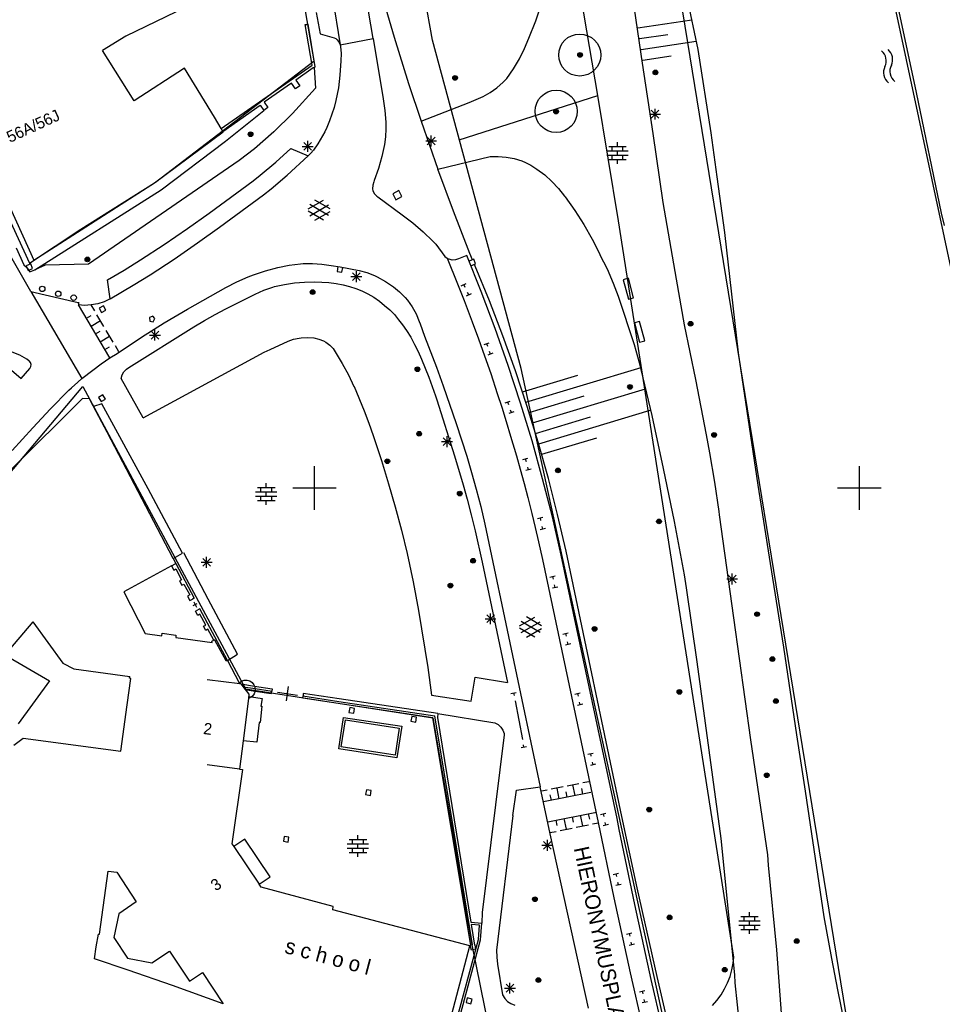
# Model space of a CAD drawing. Header units: millimetres. Extents: x 135944 to 142000, y 454200 to 456692.
# Tile 62 of 153: x 137123 to 137208, y 455853 to 455943. Entities that reach past the tile are written whole.
import ezdxf
from ezdxf.enums import TextEntityAlignment as Align

# ---------------------------------------------------------------- set-up
doc = ezdxf.new("R2010")
doc.units = ezdxf.units.MM
for name, color, linetype in [('TotaalGBKN2013_Bistad', 251, 'Continuous'), ('TotaalGBKN2013X$0$Contouren', 251, 'Continuous'), ('TotaalGBKN2013X$0$Xref', 251, 'Continuous')]:
    doc.layers.add(name, color=color, linetype=linetype)
doc.styles.add('TotaalGBKN2013X$0$GBKN binnenstad 2009$0$Standard', font='txt')

# ---------------------------------------------------------------- blocks, each defined once
blk = doc.blocks.new('TotaalGBKN2013X$0$GBKN binnenstad 2009')
at = {"layer": 'TotaalGBKN2013_Bistad'}
for p, q in [((137148441, 455964411), (137152353, 455940684)), ((137155384, 455941253), (137153266, 455953826)), ((137201593, 455953284), (137205198, 455936311)), ((137146542, 455948204), (137132698, 455941472)), ((137156054, 455945653), (137157307, 455941382)), ((137179121, 455945454), (137180065, 455939004)), ((137185187, 455940247), (137184109, 455945509)), ((137170293, 455942887), (137170859, 455944518)), ((137150151, 455943641), (137150521, 455941691)), ((137149150, 455942533), (137149279, 455942554)), ((137149795, 455938801), (137149150, 455942533)), ((137149429, 455942579), (137149279, 455942554)), ((137150070, 455938642), (137149429, 455942579)), ((137169652, 455941284), (137170293, 455942887)), ((137179676, 455942234), (137184628, 455942977)), ((137150521, 455941691), (137151801, 455941321)), ((137179824, 455941245), (137182421, 455941634)), ((137132698, 455941472), (137130531, 455940154)), ((137151801, 455941321), (137151952, 455941243)), ((137151952, 455941243), (137152081, 455941131)), ((137152081, 455941131), (137152204, 455940991)), ((137152204, 455940991), (137152301, 455940831)), ((137152301, 455940831), (137152353, 455940684)), ((137152353, 455940684), (137155384, 455941253)), ((137152353, 455940684), (137152381, 455940531)), ((137155384, 455941253), (137156311, 455935721)), ((137157307, 455941382), (137158637, 455937133)), ((137169269, 455940347), (137169652, 455941284)), ((137179972, 455940256), (137185030, 455941015)), ((137133441, 455935549), (137130531, 455940154)), ((137152381, 455940531), (137152432, 455939871)), ((137152432, 455939871), (137152425, 455939210)), ((137168793, 455939387), (137169269, 455940347)), ((137186404, 455932612), (137185187, 455940247)), ((137141420, 455932993), (137149795, 455938801)), ((137152425, 455939210), (137152331, 455937891)), ((137168247, 455938465), (137168793, 455939387)), ((137180065, 455939004), (137181049, 455932525)), ((137180120, 455939267), (137182717, 455939657)), ((137138067, 455938536), (137133441, 455935549)), ((137140806, 455934026), (137138067, 455938536)), ((137149875, 455938576), (137148272, 455937446)), ((137149955, 455938603), (137149875, 455938576)), ((137149955, 455938603), (137150070, 455938642)), ((137149955, 455938603), (137150101, 455936701)), ((137152331, 455937891), (137152191, 455936719)), ((137167633, 455937586), (137168247, 455938465)), ((137147885, 455937172), (137145370, 455935398)), ((137148263, 455936636), (137147885, 455937172)), ((137148272, 455937446), (137148651, 455936909)), ((137158637, 455937133), (137159783, 455933672)), ((137166737, 455936741), (137167304, 455937242)), ((137167304, 455937242), (137167633, 455937586)), ((137150101, 455936701), (137147971, 455934361)), ((137148651, 455936909), (137148263, 455936636)), ((137152089, 455936137), (137151961, 455935561)), ((137152191, 455936719), (137152089, 455936137)), ((137165460, 455935933), (137166120, 455936303)), ((137166120, 455936303), (137166737, 455936741)), ((137205198, 455936311), (137207491, 455925234)), ((137145370, 455935398), (137145714, 455934911)), ((137151961, 455935561), (137151791, 455934928)), ((137156311, 455935721), (137156459, 455934658)), ((137159783, 455933672), (137164193, 455935388)), ((137164193, 455935388), (137165460, 455935933)), ((137141577, 455932722), (137145010, 455935144)), ((137141830, 455931818), (137145354, 455934657)), ((137145010, 455935144), (137145354, 455934657)), ((137145714, 455934911), (137145354, 455934657)), ((137147971, 455934361), (137146273, 455932701)), ((137151595, 455934303), (137151372, 455933686)), ((137151791, 455934928), (137151595, 455934303)), ((137156459, 455934658), (137156528, 455933587)), ((137180745, 455934313), (137181745, 455934313)), ((137180891, 455933959), (137181599, 455934667)), ((137181599, 455933959), (137180891, 455934667)), ((137181245, 455933813), (137181245, 455934813)), ((137141420, 455932993), (137140806, 455934026)), ((137151372, 455933686), (137151121, 455933081)), ((137156528, 455933587), (137156531, 455932951)), ((137159783, 455933672), (137161315, 455929277)), ((137118287, 455932699), (137123842, 455920645)), ((137135305, 455928000), (137141602, 455932687)), ((137141577, 455932722), (137141420, 455932993)), ((137141602, 455932687), (137141577, 455932722)), ((137146273, 455932701), (137144491, 455931131)), ((137150941, 455932698), (137150742, 455932324)), ((137151121, 455933081), (137150941, 455932698)), ((137156531, 455932951), (137156503, 455932244)), ((137181049, 455932525), (137181960, 455926203)), ((137186930, 455928560), (137186404, 455932612)), ((137135938, 455927355), (137141830, 455931818)), ((137149017, 455930998), (137149725, 455931706)), ((137149725, 455930998), (137149017, 455931706)), ((137149371, 455930852), (137149371, 455931852)), ((137150301, 455931601), (137149895, 455931019)), ((137150742, 455932324), (137150301, 455931601)), ((137156503, 455932244), (137156421, 455931541)), ((137160201, 455931852), (137161201, 455931852)), ((137160347, 455931498), (137161055, 455932206)), ((137161055, 455931498), (137160347, 455932206)), ((137160701, 455931352), (137160701, 455932352)), ((137177802, 455931345), (137177802, 455931745)), ((137144491, 455931131), (137143091, 455930047)), ((137146453, 455929910), (137147815, 455931147)), ((137147815, 455931147), (137149431, 455930481)), ((137148871, 455931352), (137149871, 455931352)), ((137149673, 455930741), (137149431, 455930481)), ((137149895, 455931019), (137149673, 455930741)), ((137156421, 455931541), (137156184, 455930417)), ((137176822, 455930945), (137178782, 455930945)), ((137177002, 455931345), (137178602, 455931345)), ((137177302, 455930945), (137177302, 455931345)), ((137177802, 455930545), (137177802, 455930945)), ((137178302, 455930945), (137178302, 455931345)), ((137143091, 455930047), (137141621, 455929061)), ((137145021, 455928701), (137146453, 455929910)), ((137147498, 455928717), (137149431, 455930481)), ((137156184, 455930417), (137155870, 455929312)), ((137161315, 455929277), (137166111, 455930416)), ((137166111, 455930416), (137166851, 455930437)), ((137166851, 455930437), (137167588, 455930378)), ((137167588, 455930378), (137168315, 455930240)), ((137168315, 455930240), (137169023, 455930024)), ((137169023, 455930024), (137169368, 455929888)), ((137169368, 455929888), (137169855, 455929635)), ((137176822, 455930545), (137178782, 455930545)), ((137177002, 455930145), (137178602, 455930145)), ((137177302, 455930145), (137177302, 455930545)), ((137177802, 455929745), (137177802, 455930145)), ((137178302, 455930145), (137178302, 455930545)), ((137141621, 455929061), (137129261, 455920551)), ((137155870, 455929312), (137155480, 455928232)), ((137162749, 455925396), (137161315, 455929277)), ((137169855, 455929635), (137170407, 455929253)), ((137170407, 455929253), (137171121, 455928727)), ((137128542, 455923740), (137135305, 455928000)), ((137140340, 455925233), (137144359, 455928179)), ((137144359, 455928179), (137145021, 455928701)), ((137146027, 455927469), (137147498, 455928717)), ((137155431, 455928111), (137155342, 455927791)), ((137155480, 455928232), (137155431, 455928111)), ((137171121, 455928727), (137171785, 455928139)), ((137171785, 455928139), (137172393, 455927493)), ((137187639, 455923435), (137186930, 455928560)), ((137124321, 455920014), (137135938, 455927355)), ((137145324, 455926912), (137146027, 455927469)), ((137155342, 455927791), (137155332, 455927459)), ((137155332, 455927459), (137155360, 455927277)), ((137155360, 455927277), (137155507, 455927002)), ((137157720, 455927295), (137157170, 455927009)), ((137157720, 455927295), (137157170, 455927009)), ((137158006, 455926745), (137157720, 455927295)), ((137158006, 455926745), (137157720, 455927295)), ((137172393, 455927493), (137172940, 455926795)), ((137141281, 455923932), (137145324, 455926912)), ((137149425, 455925605), (137150827, 455926414)), ((137151425, 455925622), (137150039, 455926423)), ((137155507, 455927002), (137155720, 455926773)), ((137155720, 455926773), (137155801, 455926711)), ((137155801, 455926711), (137158031, 455925081)), ((137157170, 455927009), (137157456, 455926459)), ((137157170, 455927009), (137157456, 455926459)), ((137157456, 455926459), (137158006, 455926745)), ((137157456, 455926459), (137158006, 455926745)), ((137172940, 455926795), (137172991, 455926723)), ((137172991, 455926723), (137173886, 455925470)), ((137181960, 455926203), (137183179, 455919171)), ((137138341, 455923811), (137140340, 455925233)), ((137150826, 455924582), (137149425, 455925391)), ((137149562, 455924992), (137151295, 455925991)), ((137151295, 455925003), (137149563, 455926005)), ((137150039, 455924573), (137151425, 455925373)), ((137164251, 455921521), (137162749, 455925396)), ((137173886, 455925470), (137174715, 455924173)), ((137207491, 455925234), (137207768, 455924100)), ((137158031, 455925081), (137159029, 455924328)), ((137159029, 455924328), (137159976, 455923513)), ((137123842, 455920645), (137128542, 455923740)), ((137136206, 455922348), (137138341, 455923811)), ((137139264, 455922492), (137141281, 455923932)), ((137159976, 455923513), (137160870, 455922639)), ((137174715, 455924173), (137175475, 455922834)), ((137188909, 455912397), (137187639, 455923435)), ((137160870, 455922639), (137161131, 455922361)), ((137175475, 455922834), (137176165, 455921458)), ((137123953, 455918024), (137121881, 455921686)), ((137122608, 455922044), (137123333, 455920470)), ((137134041, 455920931), (137136206, 455922348)), ((137137108, 455921006), (137139264, 455922492)), ((137161131, 455922361), (137161971, 455921241)), ((137132533, 455920001), (137134041, 455920931)), ((137134914, 455919563), (137137108, 455921006)), ((137161971, 455921241), (137162168, 455921081)), ((137162168, 455921081), (137162240, 455921039)), ((137162173, 455921078), (137163129, 455918734)), ((137162355, 455920987), (137162240, 455921039)), ((137162640, 455920919), (137162355, 455920987)), ((137162932, 455920931), (137162640, 455920919)), ((137163211, 455921021), (137162932, 455920931)), ((137163971, 455921331), (137163211, 455921021)), ((137165305, 455918017), (137163971, 455921331)), ((137164608, 455920985), (137164190, 455920819)), ((137164503, 455920937), (137164251, 455921521)), ((137164774, 455920567), (137164608, 455920985)), ((137176165, 455921458), (137176193, 455921399)), ((137176193, 455921399), (137176839, 455920117)), ((137123333, 455920470), (137123581, 455920251)), ((137123956, 455920563), (137123543, 455920384)), ((137123543, 455920384), (137123722, 455919971)), ((137123581, 455920251), (137123891, 455919821)), ((137123722, 455919971), (137124135, 455920150)), ((137123891, 455919821), (137124321, 455920014)), ((137124135, 455920150), (137123956, 455920563)), ((137125291, 455920451), (137124321, 455920014)), ((137129261, 455920551), (137125291, 455920451)), ((137131001, 455919111), (137132533, 455920001)), ((137144401, 455919571), (137145514, 455919937)), ((137145514, 455919937), (137146645, 455920242)), ((137146645, 455920242), (137147673, 455920447)), ((137147673, 455920447), (137148714, 455920573)), ((137148714, 455920573), (137148961, 455920591)), ((137148961, 455920591), (137149811, 455920605)), ((137149811, 455920605), (137150658, 455920539)), ((137150658, 455920539), (137150670, 455920538)), ((137150670, 455920538), (137151517, 455920420)), ((137151517, 455920420), (137152361, 455920281)), ((137152143, 455920313), (137152065, 455919870)), ((137152065, 455919870), (137152508, 455919792)), ((137152361, 455920281), (137154083, 455919951)), ((137152508, 455919792), (137152586, 455920235)), ((137153841, 455918902), (137153841, 455919902)), ((137154083, 455919951), (137154801, 455919762)), ((137164356, 455920401), (137164774, 455920567)), ((137164747, 455920366), (137164679, 455920527)), ((137166054, 455917185), (137164747, 455920366)), ((137176839, 455920117), (137177413, 455918801)), ((137131241, 455917361), (137131001, 455919111)), ((137133373, 455918607), (137134914, 455919563)), ((137141861, 455918399), (137142869, 455918929)), ((137142869, 455918929), (137143912, 455919386)), ((137143912, 455919386), (137144401, 455919571)), ((137149070, 455918882), (137149991, 455918911)), ((137149991, 455918911), (137150656, 455918901)), ((137150656, 455918901), (137151319, 455918859)), ((137153341, 455919402), (137154341, 455919402)), ((137153487, 455919048), (137154195, 455919756)), ((137154195, 455919048), (137153487, 455919756)), ((137154801, 455919762), (137155494, 455919497)), ((137155494, 455919497), (137155741, 455919381)), ((137155741, 455919381), (137156516, 455918956)), ((137156516, 455918956), (137157251, 455918466)), ((137178811, 455919241), (137178327, 455919115)), ((137178327, 455919115), (137178797, 455917315)), ((137179281, 455917441), (137178811, 455919241)), ((137183179, 455919171), (137183923, 455914982)), ((137123953, 455918024), (137128655, 455910044)), ((137123953, 455918024), (137128301, 455917011)), ((137131241, 455917361), (137133373, 455918607)), ((137138339, 455916423), (137141861, 455918399)), ((137144564, 455917800), (137145359, 455918156)), ((137145359, 455918156), (137146184, 455918437)), ((137146184, 455918437), (137146341, 455918481)), ((137146341, 455918481), (137147240, 455918685)), ((137147240, 455918685), (137148152, 455918813)), ((137148152, 455918813), (137149070, 455918882)), ((137151319, 455918859), (137151978, 455918777)), ((137151978, 455918777), (137152631, 455918651)), ((137152631, 455918651), (137153215, 455918499)), ((137153215, 455918499), (137153789, 455918312)), ((137153789, 455918312), (137154349, 455918087)), ((137154349, 455918087), (137154891, 455917821)), ((137157251, 455918466), (137157810, 455918007)), ((137157810, 455918007), (137158315, 455917489)), ((137163129, 455918734), (137163729, 455917214)), ((137163467, 455918542), (137163917, 455918762)), ((137163692, 455918652), (137163802, 455918427)), ((137166581, 455914633), (137165305, 455918017)), ((137177413, 455918801), (137177862, 455917604)), ((137130690, 455917096), (137130109, 455916905)), ((137131241, 455917361), (137130690, 455917096)), ((137141861, 455916443), (137144564, 455917800)), ((137154891, 455917821), (137155431, 455917504)), ((137155431, 455917504), (137155946, 455917148)), ((137155946, 455917148), (137156435, 455916759)), ((137158315, 455917489), (137158521, 455917241)), ((137158521, 455917241), (137158953, 455916629)), ((137163729, 455917214), (137164474, 455915259)), ((137164377, 455917822), (137163927, 455917602)), ((137164152, 455917712), (137164042, 455917937)), ((137167285, 455913975), (137166054, 455917185)), ((137177862, 455917604), (137179333, 455913156)), ((137178797, 455917315), (137179281, 455917441)), ((137128301, 455917011), (137128349, 455916794)), ((137128897, 455916757), (137128349, 455916794)), ((137131213, 455911926), (137128349, 455916794)), ((137128355, 455917044), (137128350, 455916794)), ((137129508, 455916791), (137128897, 455916757)), ((137130109, 455916905), (137129508, 455916791)), ((137129827, 455916253), (137129511, 455916791)), ((137130623, 455916718), (137130228, 455916501)), ((137130228, 455916501), (137130445, 455916106)), ((137130445, 455916106), (137130840, 455916323)), ((137130840, 455916323), (137130623, 455916718)), ((137136205, 455915156), (137138339, 455916423)), ((137140873, 455915912), (137141861, 455916443)), ((137156435, 455916759), (137156901, 455916341)), ((137156901, 455916341), (137157326, 455915907)), ((137158953, 455916629), (137159316, 455915975)), ((137129071, 455915567), (137129502, 455915821)), ((137129492, 455914851), (137130354, 455915358)), ((137130671, 455914820), (137130038, 455915895)), ((137135155, 455915767), (137134851, 455915628)), ((137134851, 455915628), (137134886, 455915321)), ((137134886, 455915321), (137135189, 455915260)), ((137135353, 455915551), (137135155, 455915767)), ((137135189, 455915260), (137135353, 455915551)), ((137138931, 455914791), (137139897, 455915361)), ((137139897, 455915361), (137140873, 455915912)), ((137157326, 455915907), (137157719, 455915444)), ((137157719, 455915444), (137158086, 455914960)), ((137159316, 455915975), (137159608, 455915285)), ((137159608, 455915285), (137159680, 455915077)), ((137129914, 455914134), (137130345, 455914387)), ((137131514, 455913387), (137130881, 455914462)), ((137132951, 455911041), (137138931, 455914791)), ((137134125, 455913844), (137136205, 455915156)), ((137135007, 455913668), (137135715, 455914376)), ((137135715, 455913668), (137135007, 455914376)), ((137135361, 455913522), (137135361, 455914522)), ((137158086, 455914960), (137158431, 455914461)), ((137158431, 455914461), (137158823, 455913829)), ((137159680, 455915077), (137160081, 455913917)), ((137164474, 455915259), (137165051, 455913688)), ((137167782, 455911222), (137166581, 455914633)), ((137179831, 455915271), (137179349, 455915139)), ((137179349, 455915139), (137179829, 455913379)), ((137180311, 455913511), (137179831, 455915271)), ((137183923, 455914982), (137184970, 455909937)), ((137130336, 455913417), (137131198, 455913924)), ((137131890, 455912343), (137134125, 455913844)), ((137134861, 455914022), (137135861, 455914022)), ((137147578, 455913459), (137148068, 455913648)), ((137148068, 455913648), (137148580, 455913760)), ((137148580, 455913760), (137148761, 455913781)), ((137148761, 455913781), (137149347, 455913802)), ((137149347, 455913802), (137149933, 455913763)), ((137149933, 455913763), (137150395, 455913667)), ((137150395, 455913667), (137150834, 455913494)), ((137150834, 455913494), (137151041, 455913381)), ((137158823, 455913829), (137159178, 455913176)), ((137160081, 455913917), (137161186, 455911075)), ((137165051, 455913688), (137165608, 455912125)), ((137168442, 455910737), (137167285, 455913975)), ((137179829, 455913379), (137180311, 455913511)), ((137130757, 455912701), (137131188, 455912954)), ((137132041, 455912491), (137131725, 455913028)), ((137145390, 455912447), (137145921, 455912708)), ((137145921, 455912708), (137147578, 455913459)), ((137151041, 455913381), (137151400, 455913116)), ((137151400, 455913116), (137151705, 455912790)), ((137151705, 455912790), (137151904, 455912496)), ((137159178, 455913176), (137159505, 455912508)), ((137165555, 455913159), (137166027, 455913325)), ((137165791, 455913242), (137165874, 455913006)), ((137179333, 455913156), (137179795, 455911506)), ((137122948, 455912178), (137122270, 455912475)), ((137123590, 455911810), (137122948, 455912178)), ((137123790, 455911680), (137123590, 455911810)), ((137123805, 455911668), (137123790, 455911680)), ((137123932, 455911517), (137123805, 455911668)), ((137130432, 455911388), (137131213, 455911926)), ((137131213, 455911926), (137131890, 455912343)), ((137134271, 455906441), (137145390, 455912447)), ((137151904, 455912496), (137152531, 455911431)), ((137159505, 455912508), (137159811, 455911831)), ((137159811, 455911831), (137160492, 455910156)), ((137165608, 455912125), (137166168, 455910502)), ((137166368, 455912354), (137165896, 455912188)), ((137166132, 455912271), (137166049, 455912507)), ((137190716, 455900238), (137188909, 455912397)), ((137121760, 455911180), (137123080, 455910050)), ((137123080, 455910050), (137123870, 455910960)), ((137123870, 455910960), (137123967, 455911132)), ((137123989, 455911328), (137123932, 455911517)), ((137123967, 455911132), (137123989, 455911328)), ((137128655, 455910044), (137129647, 455910815)), ((137129647, 455910815), (137130432, 455911388)), ((137132513, 455910654), (137132736, 455910893)), ((137132736, 455910893), (137132951, 455911041)), ((137152531, 455911431), (137153110, 455910394)), ((137161186, 455911075), (137161815, 455909365)), ((137168907, 455907784), (137167782, 455911222)), ((137169395, 455907873), (137179965, 455911057)), ((137179795, 455911506), (137180939, 455906658)), ((137128273, 455909717), (137128655, 455910044)), ((137132271, 455910051), (137132355, 455910367)), ((137134271, 455906441), (137132271, 455910051)), ((137132355, 455910367), (137132513, 455910654)), ((137153110, 455910394), (137153617, 455909321)), ((137160492, 455910156), (137161099, 455908452)), ((137166168, 455910502), (137166773, 455908679)), ((137169524, 455907473), (137168442, 455910737)), ((137169086, 455908825), (137174165, 455910355)), ((137184970, 455909937), (137185938, 455904876)), ((137125786, 455907270), (137127462, 455908959)), ((137127462, 455908959), (137127694, 455909184)), ((137127694, 455909184), (137128273, 455909717)), ((137153617, 455909321), (137153628, 455909296)), ((137153628, 455909296), (137154551, 455907081)), ((137161815, 455909365), (137163001, 455905921)), ((137169994, 455905965), (137180371, 455909091)), ((137128718, 455908216), (137122236, 455901741)), ((137129355, 455908172), (137128718, 455908216)), ((137129692, 455907541), (137129355, 455908172)), ((137130577, 455908537), (137130191, 455908305)), ((137130191, 455908305), (137130423, 455907919)), ((137130423, 455907919), (137130809, 455908151)), ((137130809, 455908151), (137130577, 455908537)), ((137161099, 455908452), (137161219, 455908083)), ((137161219, 455908083), (137162858, 455902948)), ((137166773, 455908679), (137167180, 455907411)), ((137169698, 455906921), (137174742, 455908440)), ((137124167, 455905526), (137125786, 455907270)), ((137129692, 455907541), (137129722, 455907484)), ((137130484, 455907720), (137129722, 455907484)), ((137130985, 455905119), (137129722, 455907484)), ((137134731, 455899908), (137130484, 455907720)), ((137167180, 455907411), (137167587, 455906104)), ((137167477, 455907808), (137167947, 455907976)), ((137167712, 455907892), (137167796, 455907657)), ((137168062, 455906911), (137167978, 455907146)), ((137169956, 455904323), (137168907, 455907784)), ((137170529, 455904184), (137169524, 455907473)), ((137154551, 455907081), (137154987, 455905951)), ((137168297, 455906995), (137167827, 455906827)), ((137170284, 455905008), (137175319, 455906525)), ((137170568, 455904049), (137180785, 455907126)), ((137180939, 455906658), (137182005, 455901792)), ((137122256, 455903438), (137124167, 455905526)), ((137154987, 455905951), (137155388, 455904807)), ((137163001, 455905921), (137163962, 455902914)), ((137167587, 455906104), (137167995, 455904756)), ((137137036, 455893519), (137130985, 455905119)), ((137155388, 455904807), (137156131, 455902501)), ((137161807, 455903898), (137162515, 455904606)), ((137162515, 455903898), (137161807, 455904606)), ((137162161, 455903752), (137162161, 455904752)), ((137167995, 455904756), (137168520, 455902951)), ((137170845, 455903089), (137175896, 455904610)), ((137185938, 455904876), (137186235, 455903231)), ((137161661, 455904252), (137162661, 455904252)), ((137170929, 455900839), (137169956, 455904323)), ((137171457, 455900873), (137170529, 455904184)), ((137162858, 455902948), (137163646, 455900289)), ((137163962, 455902914), (137164413, 455901401)), ((137168520, 455902951), (137168862, 455901734)), ((137169101, 455902593), (137169581, 455902731)), ((137169341, 455902662), (137169410, 455902422)), ((137186235, 455903231), (137186705, 455900532)), ((137150000, 455900000), (137150000, 455902000)), ((137156131, 455902501), (137156775, 455900381)), ((137168862, 455901734), (137169221, 455900413)), ((137169872, 455901721), (137169392, 455901583)), ((137169632, 455901652), (137169563, 455901892)), ((137182005, 455901792), (137182993, 455896910)), ((137200000, 455900000), (137200000, 455902000)), ((137164413, 455901401), (137164841, 455899881)), ((137171824, 455897334), (137170929, 455900839)), ((137172308, 455897542), (137171457, 455900873)), ((137137870, 455893996), (137134731, 455899908)), ((137144776, 455900047), (137146376, 455900047)), ((137145076, 455899647), (137145076, 455900047)), ((137145576, 455900047), (137145576, 455900447)), ((137146076, 455899647), (137146076, 455900047)), ((137148000, 455900000), (137150000, 455900000)), ((137150000, 455900000), (137152000, 455900000)), ((137150000, 455898000), (137150000, 455900000)), ((137156775, 455900381), (137157392, 455898253)), ((137163646, 455900289), (137164011, 455898951)), ((137169221, 455900413), (137169565, 455899105)), ((137186705, 455900532), (137187095, 455897820)), ((137191833, 455893043), (137190716, 455900238)), ((137198000, 455900000), (137200000, 455900000)), ((137200000, 455900000), (137202000, 455900000)), ((137200000, 455898000), (137200000, 455900000)), ((137144596, 455899647), (137146556, 455899647)), ((137144596, 455899247), (137146556, 455899247)), ((137145076, 455898847), (137145076, 455899247)), ((137145576, 455899247), (137145576, 455899647)), ((137146076, 455898847), (137146076, 455899247)), ((137164841, 455899881), (137165251, 455898276)), ((137169565, 455899105), (137169937, 455897637)), ((137144776, 455898847), (137146376, 455898847)), ((137145576, 455898447), (137145576, 455898847)), ((137157392, 455898253), (137157969, 455896114)), ((137164011, 455898951), (137164380, 455897513)), ((137165251, 455898276), (137165621, 455896661)), ((137164380, 455897513), (137164725, 455896069)), ((137169937, 455897637), (137170244, 455896376)), ((137170448, 455897194), (137170934, 455897310)), ((137170691, 455897252), (137170749, 455897009)), ((137172641, 455893811), (137171824, 455897334)), ((137173081, 455894191), (137172308, 455897542)), ((137187095, 455897820), (137187133, 455897524)), ((137187133, 455897524), (137188430, 455888067)), ((137165621, 455896661), (137170714, 455872546)), ((137170244, 455896376), (137170555, 455895057)), ((137170942, 455896212), (137170884, 455896455)), ((137182993, 455896910), (137183902, 455892013)), ((137157969, 455896114), (137158491, 455893961)), ((137164725, 455896069), (137165371, 455893171)), ((137171185, 455896270), (137170699, 455896154)), ((137170555, 455895057), (137170922, 455893435)), ((137137036, 455893519), (137137870, 455893996)), ((137140227, 455889791), (137138002, 455894037)), ((137140095, 455892658), (137140095, 455893658)), ((137158491, 455893961), (137159049, 455891361)), ((137177761, 455869641), (137172641, 455893811)), ((137178191, 455869841), (137173081, 455894191)), ((137136868, 455892846), (137132493, 455890468)), ((137136868, 455892846), (137137260, 455893060)), ((137136868, 455892846), (137137083, 455892459)), ((137137036, 455893519), (137137260, 455893060)), ((137137260, 455893060), (137138947, 455889882)), ((137140595, 455893158), (137139595, 455893158)), ((137140449, 455892804), (137139741, 455893512)), ((137140449, 455893512), (137139741, 455892804)), ((137165371, 455893171), (137167692, 455882144)), ((137170922, 455893435), (137176039, 455869276)), ((137193060, 455885362), (137191833, 455893043)), ((137137083, 455892459), (137137272, 455892559)), ((137137272, 455892559), (137137803, 455891569)), ((137171598, 455891815), (137172084, 455891929)), ((137171841, 455891872), (137171898, 455891629)), ((137183902, 455892013), (137184109, 455890830)), ((137187966, 455891290), (137188674, 455891998)), ((137188674, 455891290), (137187966, 455891998)), ((137188320, 455891144), (137188320, 455892144)), ((137137803, 455891569), (137137613, 455891459)), ((137137613, 455891459), (137137823, 455891069)), ((137137823, 455891069), (137138013, 455891169)), ((137138013, 455891169), (137138543, 455890179)), ((137159049, 455891361), (137159534, 455888747)), ((137172325, 455890899), (137171839, 455890785)), ((137172082, 455890842), (137172025, 455891085)), ((137187820, 455891644), (137188820, 455891644)), ((137132493, 455890468), (137134460, 455886640)), ((137138543, 455890179), (137138353, 455890069)), ((137138353, 455890069), (137138570, 455889658)), ((137184109, 455890830), (137185067, 455884021)), ((137138570, 455889658), (137138789, 455889788)), ((137138947, 455889882), (137138789, 455889788)), ((137138873, 455889210), (137139219, 455889394)), ((137138918, 455889545), (137139175, 455889060)), ((137142937, 455884727), (137140227, 455889791)), ((137139083, 455888689), (137139304, 455888817)), ((137139293, 455888299), (137139083, 455888689)), ((137139483, 455888409), (137139293, 455888299)), ((137139468, 455888910), (137139304, 455888817)), ((137142016, 455884153), (137139468, 455888910)), ((137140013, 455887409), (137139483, 455888409)), ((137159534, 455888747), (137160401, 455883501)), ((137165797, 455887628), (137166505, 455888336)), ((137166505, 455887628), (137165797, 455888336)), ((137166151, 455887482), (137166151, 455888482)), ((137124153, 455887710), (137121596, 455884661)), ((137124153, 455887710), (137126894, 455883920)), ((137139813, 455887309), (137140013, 455887409)), ((137140024, 455886909), (137139813, 455887309)), ((137165651, 455887982), (137166651, 455887982)), ((137168821, 455887331), (137170223, 455888140)), ((137168958, 455886718), (137170691, 455887717)), ((137170691, 455886729), (137168959, 455887731)), ((137170821, 455887348), (137169435, 455888149)), ((137188430, 455888067), (137190003, 455876872)), ((137134460, 455886640), (137135974, 455886429)), ((137135974, 455886429), (137136014, 455886649)), ((137136014, 455886649), (137137274, 455886479)), ((137137274, 455886479), (137137274, 455886279)), ((137140223, 455887019), (137140024, 455886909)), ((137140754, 455886019), (137140223, 455887019)), ((137170222, 455886308), (137168821, 455887117)), ((137169435, 455886299), (137170821, 455887099)), ((137172788, 455886585), (137173274, 455886699)), ((137173031, 455886642), (137173088, 455886399)), ((137137274, 455886279), (137140619, 455885810)), ((137140564, 455885919), (137140754, 455886019)), ((137140619, 455885810), (137140564, 455885919)), ((137140823, 455886055), (137140754, 455886019)), ((137140823, 455886055), (137141871, 455884165)), ((137173515, 455885669), (137173029, 455885555)), ((137173272, 455885612), (137173215, 455885855)), ((137121596, 455884661), (137125676, 455882271)), ((137142016, 455884153), (137142937, 455884727)), ((137194248, 455877331), (137193060, 455885362)), ((137126894, 455883920), (137127927, 455883394)), ((137141871, 455884165), (137142016, 455884153)), ((137142016, 455884153), (137143084, 455882106)), ((137185067, 455884021), (137187270, 455867822)), ((137127927, 455883394), (137133039, 455882696)), ((137160401, 455883501), (137160721, 455880980)), ((137125676, 455882271), (137122817, 455878331)), ((137132813, 455880087), (137133131, 455882486)), ((137133017, 455882543), (137133039, 455882696)), ((137133131, 455882486), (137133017, 455882543)), ((137143135, 455882006), (137140159, 455882384)), ((137143084, 455882106), (137143296, 455882260)), ((137143139, 455881999), (137143084, 455882106)), ((137143243, 455882001), (137143139, 455881999)), ((137143243, 455882001), (137144495, 455881810)), ((137143243, 455882001), (137143650, 455881481)), ((137143296, 455882260), (137143544, 455882343)), ((137143544, 455882343), (137143806, 455882349)), ((137143806, 455882349), (137144058, 455882275)), ((137144058, 455882275), (137144275, 455882129)), ((137144275, 455882129), (137144439, 455881925)), ((137144439, 455881925), (137144495, 455881810)), ((137164364, 455880407), (137164727, 455882628)), ((137164727, 455882628), (137167692, 455882144)), ((137143449, 455881737), (137144552, 455881569)), ((137143650, 455881481), (137144543, 455881348)), ((137143650, 455881481), (137143981, 455881058)), ((137143981, 455881058), (137143930, 455880662)), ((137144461, 455881100), (137144308, 455880887)), ((137144543, 455881348), (137144461, 455881100)), ((137144495, 455881810), (137144553, 455881556)), ((137144495, 455881810), (137146120, 455881563)), ((137144553, 455881556), (137144543, 455881348)), ((137144543, 455881348), (137146036, 455881127)), ((137144552, 455881569), (137146099, 455881334)), ((137146036, 455881127), (137146077, 455881338)), ((137146120, 455881563), (137146077, 455881338)), ((137146593, 455881259), (137148445, 455880977)), ((137147419, 455880460), (137147619, 455881776)), ((137148972, 455881129), (137148944, 455880900)), ((137152268, 455880627), (137148972, 455881129)), ((137160721, 455880980), (137164364, 455880407)), ((137168016, 455881135), (137168508, 455881229)), ((137168262, 455881182), (137168309, 455880936)), ((137173898, 455881055), (137174384, 455881169)), ((137174141, 455881112), (137174198, 455880869)), ((137132222, 455875823), (137132813, 455880087)), ((137143930, 455880662), (137143440, 455876789)), ((137143990, 455880682), (137143930, 455880662)), ((137143954, 455880848), (137144219, 455880808)), ((137144219, 455880808), (137143990, 455880682)), ((137144308, 455880887), (137144219, 455880808)), ((137144219, 455880808), (137145192, 455880663)), ((137145192, 455880663), (137145084, 455879959)), ((137148919, 455880690), (137148944, 455880900)), ((137160847, 455878877), (137148919, 455880690)), ((137148940, 455880901), (137152233, 455880400)), ((137152234, 455880400), (137161025, 455879085)), ((137161328, 455879294), (137152268, 455880627)), ((137168401, 455880445), (137169071, 455876908)), ((137174625, 455880139), (137174139, 455880025)), ((137174382, 455880082), (137174325, 455880325)), ((137145179, 455879958), (137145014, 455878465)), ((137145084, 455879959), (137145179, 455879958)), ((137153224, 455879824), (137153154, 455879380)), ((137153154, 455879380), (137153598, 455879310)), ((137153668, 455879754), (137153224, 455879824)), ((137153598, 455879310), (137153668, 455879754)), ((137161328, 455879294), (137161272, 455878927)), ((137161328, 455879294), (137166547, 455878428)), ((137144924, 455878471), (137144695, 455876660)), ((137145014, 455878465), (137144924, 455878471)), ((137152223, 455876043), (137152662, 455878930)), ((137152451, 455876211), (137152830, 455878702)), ((137152662, 455878930), (137158001, 455878118)), ((137152830, 455878702), (137157773, 455877950)), ((137158914, 455879018), (137158844, 455878574)), ((137158844, 455878574), (137159288, 455878504)), ((137159358, 455878948), (137158914, 455879018)), ((137159288, 455878504), (137159358, 455878948)), ((137164327, 455858014), (137160847, 455878877)), ((137162771, 455868538), (137161025, 455879085)), ((137161272, 455878927), (137164329, 455860123)), ((137166547, 455878428), (137166841, 455878265)), ((137166841, 455878265), (137167088, 455878038)), ((137157773, 455877950), (137157394, 455875459)), ((137158001, 455878118), (137157562, 455875231)), ((137167410, 455877342), (137165393, 455861003)), ((137167088, 455878038), (137167274, 455877759)), ((137167274, 455877759), (137167390, 455877444)), ((137167390, 455877444), (137167410, 455877342)), ((137195057, 455872166), (137194248, 455877331)), ((137122408, 455876391), (137123257, 455877033)), ((137123257, 455877033), (137132222, 455875823)), ((137143440, 455876789), (137143108, 455874166)), ((137144695, 455876660), (137143440, 455876789)), ((137169212, 455876171), (137169165, 455876417)), ((137190003, 455876872), (137191559, 455866306)), ((137157562, 455875231), (137152223, 455876043)), ((137157394, 455875459), (137152451, 455876211)), ((137169458, 455876218), (137168966, 455876124)), ((137175068, 455875545), (137175554, 455875659)), ((137175311, 455875602), (137175368, 455875359)), ((137175795, 455874629), (137175309, 455874515)), ((137175552, 455874572), (137175495, 455874815)), ((137143110, 455874181), (137140134, 455874559)), ((137143396, 455874142), (137142418, 455867307)), ((137143108, 455874166), (137143396, 455874142)), ((137174255, 455872840), (137173167, 455872622)), ((137175161, 455873021), (137174617, 455872912)), ((137154757, 455872280), (137154687, 455871836)), ((137155201, 455872210), (137154757, 455872280)), ((137155131, 455871766), (137155201, 455872210)), ((137168181, 455869931), (137168531, 455872251)), ((137168531, 455872251), (137170714, 455872546)), ((137171621, 455868243), (137170714, 455872546)), ((137171355, 455872260), (137170811, 455872151)), ((137175357, 455872040), (137171007, 455871170)), ((137172805, 455872550), (137171717, 455872332)), ((137172457, 455871460), (137172261, 455872441)), ((137173182, 455871605), (137173084, 455872096)), ((137173907, 455871750), (137173711, 455872731)), ((137174632, 455871895), (137174534, 455872386)), ((137196772, 455860604), (137195057, 455872166)), ((137154687, 455871836), (137155131, 455871766)), ((137171732, 455871315), (137171634, 455871806)), ((137171401, 455869331), (137175861, 455870241)), ((137175118, 455870089), (137175218, 455869599)), ((137176238, 455870015), (137176724, 455870129)), ((137168181, 455869931), (137166711, 455857557)), ((137172144, 455869483), (137172244, 455868993)), ((137172888, 455869634), (137173088, 455868654)), ((137173631, 455869786), (137173731, 455869296)), ((137174374, 455869938), (137174574, 455868958)), ((137175503, 455869147), (137176061, 455869261)), ((137176039, 455869276), (137177460, 455862369)), ((137176481, 455870072), (137176538, 455869829)), ((137176722, 455869042), (137176665, 455869285)), ((137177961, 455868646), (137177761, 455869641)), ((137179605, 455863280), (137178191, 455869841)), ((137164500, 455858043), (137162771, 455868538)), ((137171601, 455868351), (137172158, 455868465)), ((137172530, 455868541), (137173645, 455868768)), ((137174017, 455868844), (137175132, 455869071)), ((137176965, 455869099), (137176479, 455868985)), ((137179391, 455861751), (137177961, 455868646)), ((137143597, 455867754), (137142582, 455867065)), ((137145935, 455864293), (137143597, 455867754)), ((137147208, 455867995), (137147138, 455867551)), ((137147138, 455867551), (137147582, 455867481)), ((137147652, 455867925), (137147208, 455867995)), ((137147582, 455867481), (137147652, 455867925)), ((137153185, 455867723), (137154785, 455867723)), ((137153485, 455867323), (137153485, 455867723)), ((137153985, 455867723), (137153985, 455868123)), ((137154485, 455867323), (137154485, 455867723)), ((137171017, 455866838), (137171725, 455867546)), ((137171725, 455866838), (137171017, 455867546)), ((137171371, 455866692), (137171371, 455867692)), ((137175151, 455852231), (137171621, 455868243)), ((137187270, 455867822), (137188550, 455855295)), ((137142418, 455867307), (137142582, 455867065)), ((137142582, 455867065), (137144912, 455863627)), ((137153005, 455867323), (137154965, 455867323)), ((137153005, 455866923), (137154965, 455866923)), ((137153185, 455866523), (137154785, 455866523)), ((137153485, 455866523), (137153485, 455866923)), ((137153985, 455866923), (137153985, 455867323)), ((137153985, 455866123), (137153985, 455866523)), ((137154485, 455866523), (137154485, 455866923)), ((137170871, 455867192), (137171871, 455867192)), ((137191559, 455866306), (137191633, 455865350)), ((137130264, 455859039), (137131062, 455864799)), ((137131062, 455864799), (137131852, 455864729)), ((137131852, 455864729), (137133643, 455861998)), ((137191633, 455865350), (137192384, 455857585)), ((137144912, 455863627), (137145935, 455864293)), ((137177408, 455864515), (137177894, 455864629)), ((137177651, 455864572), (137177708, 455864329)), ((137177892, 455863542), (137177835, 455863785)), ((137145111, 455863333), (137144912, 455863627)), ((137151715, 455861580), (137145111, 455863333)), ((137178135, 455863599), (137177649, 455863485)), ((137181434, 455855130), (137179605, 455863280)), ((137133643, 455861998), (137132033, 455860909)), ((137177460, 455862369), (137178960, 455855479)), ((137151690, 455861276), (137151715, 455861580)), ((137164238, 455857955), (137151690, 455861276)), ((137180900, 455854872), (137179391, 455861751)), ((137189909, 455860658), (137189909, 455861058)), ((137132033, 455860909), (137131591, 455858734)), ((137165393, 455861003), (137165342, 455860034)), ((137188929, 455860258), (137190889, 455860258)), ((137189109, 455860658), (137190709, 455860658)), ((137189409, 455860258), (137189409, 455860658)), ((137189909, 455859858), (137189909, 455860258)), ((137190409, 455860258), (137190409, 455860658)), ((137197460, 455856800), (137196772, 455860604)), ((137164329, 455860123), (137165342, 455860034)), ((137165129, 455859852), (137164362, 455859920)), ((137164362, 455859920), (137164670, 455858024)), ((137165042, 455858535), (137165129, 455859852)), ((137165241, 455858505), (137165342, 455860034)), ((137188929, 455859858), (137190889, 455859858)), ((137189109, 455859458), (137190709, 455859458)), ((137189409, 455859458), (137189409, 455859858)), ((137189909, 455859058), (137189909, 455859458)), ((137190409, 455859458), (137190409, 455859858)), ((137129975, 455857879), (137130164, 455859019)), ((137130164, 455859019), (137130264, 455859039)), ((137131591, 455858734), (137132845, 455856818)), ((137162744, 455850017), (137165042, 455858535)), ((137162888, 455849783), (137165241, 455858505)), ((137178618, 455859025), (137179104, 455859139)), ((137178861, 455859082), (137178918, 455858839)), ((137129815, 455856759), (137129975, 455857879)), ((137135075, 455856387), (137136704, 455857466)), ((137136704, 455857466), (137138525, 455854715)), ((137162244, 455850323), (137164238, 455857955)), ((137164279, 455858010), (137164327, 455858014)), ((137164393, 455857572), (137164279, 455858010)), ((137164761, 455857648), (137164393, 455857572)), ((137164670, 455858024), (137164710, 455858035)), ((137164710, 455858035), (137164761, 455857648)), ((137166711, 455857557), (137166716, 455856911)), ((137179345, 455858109), (137178859, 455857995)), ((137179102, 455858052), (137179045, 455858295)), ((137192384, 455857585), (137193548, 455842398)), ((137132905, 455855728), (137129815, 455856759)), ((137132845, 455856818), (137135075, 455856387)), ((137166716, 455856911), (137166797, 455856271)), ((137198019, 455853918), (137197460, 455856800)), ((137136955, 455854326), (137132905, 455855728)), ((137166797, 455856271), (137167248, 455853446)), ((137138525, 455854715), (137139715, 455855515)), ((137139715, 455855515), (137141617, 455852635)), ((137178960, 455855479), (137180538, 455848606)), ((137182487, 455848012), (137180900, 455854872)), ((137183342, 455846997), (137181434, 455855130)), ((137188550, 455855295), (137188567, 455854555)), ((137141617, 455852635), (137136955, 455854326)), ((137167430, 455854069), (137168430, 455854069)), ((137167576, 455853715), (137168284, 455854423)), ((137168284, 455853715), (137167576, 455854423)), ((137167930, 455853569), (137167930, 455854569)), ((137179818, 455853745), (137180304, 455853859)), ((137180061, 455853802), (137180118, 455853559)), ((137188567, 455854555), (137190347, 455837663)), ((137198636, 455850925), (137198019, 455853918)), ((137164015, 455853181), (137163900, 455852746)), ((137164450, 455853066), (137164015, 455853181)), ((137164335, 455852631), (137164450, 455853066)), ((137167248, 455853446), (137167448, 455853128)), ((137167448, 455853128), (137167711, 455852860)), ((137180302, 455852772), (137180245, 455853015)), ((137163900, 455852746), (137164335, 455852631)), ((137167711, 455852860), (137168024, 455852653)), ((137168024, 455852653), (137168374, 455852517)), ((137180545, 455852829), (137180059, 455852715))]:
    blk.add_line(p, q, dxfattribs=at)
for centre, radius in [((137174333.8, 455939738.5), 1930.1), ((137174361, 455939748), 215), ((137174361, 455939748), 155), ((137174361, 455939748), 95), ((137174361, 455939748), 35), ((137181280, 455938148), 215), ((137181280, 455938148), 155), ((137181280, 455938148), 95), ((137181280, 455938148), 35), ((137162894, 455937644), 215), ((137162894, 455937644), 155), ((137162894, 455937644), 95), ((137162894, 455937644), 35), ((137172170.9, 455934572.1), 1937.9), ((137172162, 455934551), 215), ((137172162, 455934551), 155), ((137172162, 455934551), 95), ((137172162, 455934551), 35), ((137144131, 455932462), 215), ((137144131, 455932462), 155), ((137144131, 455932462), 95), ((137144131, 455932462), 35), ((137129161, 455920982), 215), ((137129161, 455920982), 155), ((137129161, 455920982), 95), ((137129161, 455920982), 35), ((137125011, 455918272), 250), ((137126481, 455917822), 250), ((137149821, 455917982), 215), ((137149821, 455917982), 155), ((137149821, 455917982), 95), ((137149821, 455917982), 35), ((137127901, 455917462), 250), ((137184505, 455915065), 215), ((137184505, 455915065), 155), ((137184505, 455915065), 95), ((137184505, 455915065), 35), ((137159445, 455910890), 215), ((137159445, 455910890), 155), ((137159445, 455910890), 95), ((137159445, 455910890), 35), ((137178947, 455909264), 215), ((137178947, 455909264), 155), ((137178947, 455909264), 95), ((137178947, 455909264), 35), ((137159601, 455904966), 215), ((137159601, 455904966), 155), ((137159601, 455904966), 95), ((137159601, 455904966), 35), ((137186664, 455904867), 215), ((137186664, 455904867), 155), ((137186664, 455904867), 95), ((137186664, 455904867), 35), ((137156680, 455902452), 215), ((137156680, 455902452), 155), ((137156680, 455902452), 95), ((137156680, 455902452), 35), ((137172339, 455901605), 215), ((137172339, 455901605), 155), ((137172339, 455901605), 95), ((137172339, 455901605), 35), ((137163326, 455899476), 215), ((137163326, 455899476), 155), ((137163326, 455899476), 95), ((137163326, 455899476), 35), ((137181607, 455896915), 215), ((137181607, 455896915), 155), ((137181607, 455896915), 95), ((137181607, 455896915), 35), ((137164554, 455893315), 215), ((137164554, 455893315), 155), ((137164554, 455893315), 95), ((137164554, 455893315), 35), ((137162464, 455891034), 215), ((137162464, 455891034), 155), ((137162464, 455891034), 95), ((137162464, 455891034), 35), ((137190605, 455888407), 215), ((137190605, 455888407), 155), ((137190605, 455888407), 95), ((137190605, 455888407), 35), ((137175696, 455887057), 215), ((137175696, 455887057), 155), ((137175696, 455887057), 95), ((137175696, 455887057), 35), ((137192020, 455884289), 215), ((137192020, 455884289), 155), ((137192020, 455884289), 95), ((137192020, 455884289), 35), ((137183483, 455881265), 215), ((137183483, 455881265), 155), ((137183483, 455881265), 95), ((137183483, 455881265), 35), ((137192333, 455880425), 215), ((137192333, 455880425), 155), ((137192333, 455880425), 95), ((137192333, 455880425), 35), ((137191489, 455873623), 215), ((137191489, 455873623), 155), ((137191489, 455873623), 95), ((137191489, 455873623), 35), ((137180711, 455870470), 215), ((137180711, 455870470), 155), ((137180711, 455870470), 95), ((137180711, 455870470), 35), ((137170227, 455862237), 215), ((137170227, 455862237), 155), ((137170227, 455862237), 95), ((137170227, 455862237), 35), ((137182573, 455860571), 215), ((137182573, 455860571), 155), ((137182573, 455860571), 95), ((137182573, 455860571), 35), ((137194249, 455858393), 215), ((137194249, 455858393), 155), ((137194249, 455858393), 95), ((137194249, 455858393), 35), ((137187641, 455855756), 215), ((137187641, 455855756), 155), ((137187641, 455855756), 95), ((137187641, 455855756), 35), ((137170538, 455854807), 215), ((137170538, 455854807), 155), ((137170538, 455854807), 95), ((137170538, 455854807), 35)]:
    blk.add_circle(centre, radius, dxfattribs=at)
for centre, radius, start, end in [((137201217, 455939200.6), 1239.8, 334.801414, 48.555461), ((137201804.6, 455939324.7), 1239.8, 334.801414, 48.555461), ((137203965.4, 455938249.5), 1174.3, 152.218989, 232.051453), ((137203377.8, 455938125.4), 1174.3, 152.218989, 232.051453)]:
    blk.add_arc(centre, radius, start, end, dxfattribs=at)
at = {"layer": 'TotaalGBKN2013_Bistad', "style": 'TotaalGBKN2013X$0$GBKN binnenstad 2009$0$Standard'}
blk.add_text('56A/56J', height=1054, rotation=24.738, dxfattribs=at).set_placement((137121829.5, 455932142.6), align=Align.MIDDLE_LEFT)
for s, rotation, p in [('2', 352.7703, (137140591.9, 455877833.6)), ('3', 34.1185, (137141282.6, 455863813))]:
    blk.add_text(s, height=1054, rotation=rotation, dxfattribs=at).set_placement(p, align=Align.MIDDLE_RIGHT)
blk.add_text('HIERONYMUSPLANTSOEN', height=1400, rotation=281.974006, dxfattribs=at).set_placement((137173781, 455866918))
blk.add_text('s c h o o l', height=1400, rotation=345.168178, dxfattribs=at).set_placement((137151236.9, 455856999.8), align=Align.MIDDLE)

msp = doc.modelspace()

# ---------------------------------------------------------------- linework, layer by layer
at = {"layer": 'TotaalGBKN2013X$0$Contouren'}
for p, q in [((137175.983, 455936.024), (137157.569, 456046.411)), ((137209.02, 455917.259), (137184.296, 456033.174)), ((137149.979, 455939.2), (137136.499, 456016.219)), ((137160.815, 455941.097), (137148.862, 456009.39)), ((137200.595, 455840.627), (137180.91, 455961.418)), ((137110.254, 455951.7), (137124.251, 455920.908)), ((137168.958, 455910.972), (137160.815, 455941.097)), ((137135.394, 455928.066), (137149.979, 455939.2)), ((137163.284, 455931.961), (137175.983, 455936.024)), ((137177.902, 455924.521), (137175.983, 455936.024)), ((137124.251, 455920.908), (137135.394, 455928.066)), ((137188.478, 455856.914), (137177.902, 455924.521)), ((137186, 455833.077), (137168.958, 455910.972)), ((137109.867, 455886.927), (137128.729, 455909.315)), ((137128.729, 455909.315), (137143.675, 455881.548)), ((137143.675, 455881.548), (137160.847, 455878.877)), ((137160.847, 455878.877), (137164.45, 455857.891)), ((137164.45, 455857.891), (137176.15, 455801.402)), ((137188.417, 455856.371), (137188.478, 455856.914)), ((137188.124, 455855.148), (137188.297, 455855.753)), ((137188.297, 455855.753), (137188.417, 455856.371)), ((137187.898, 455854.56), (137188.124, 455855.148)), ((137187.298, 455853.454), (137187.622, 455853.993)), ((137187.622, 455853.993), (137187.898, 455854.56)), ((137186.514, 455852.469), (137186.927, 455852.944)), ((137186.927, 455852.944), (137187.298, 455853.454))]:
    msp.add_line(p, q, dxfattribs=at)

# ---------------------------------------------------------------- block references
at = {"layer": 'TotaalGBKN2013X$0$Xref', "xscale": 0.0009999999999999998, "yscale": 0.0009999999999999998, "zscale": 0.0009999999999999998}
msp.add_blockref('TotaalGBKN2013X$0$GBKN binnenstad 2009', (0, 0), dxfattribs=at)

doc.saveas('drawing.dxf')
